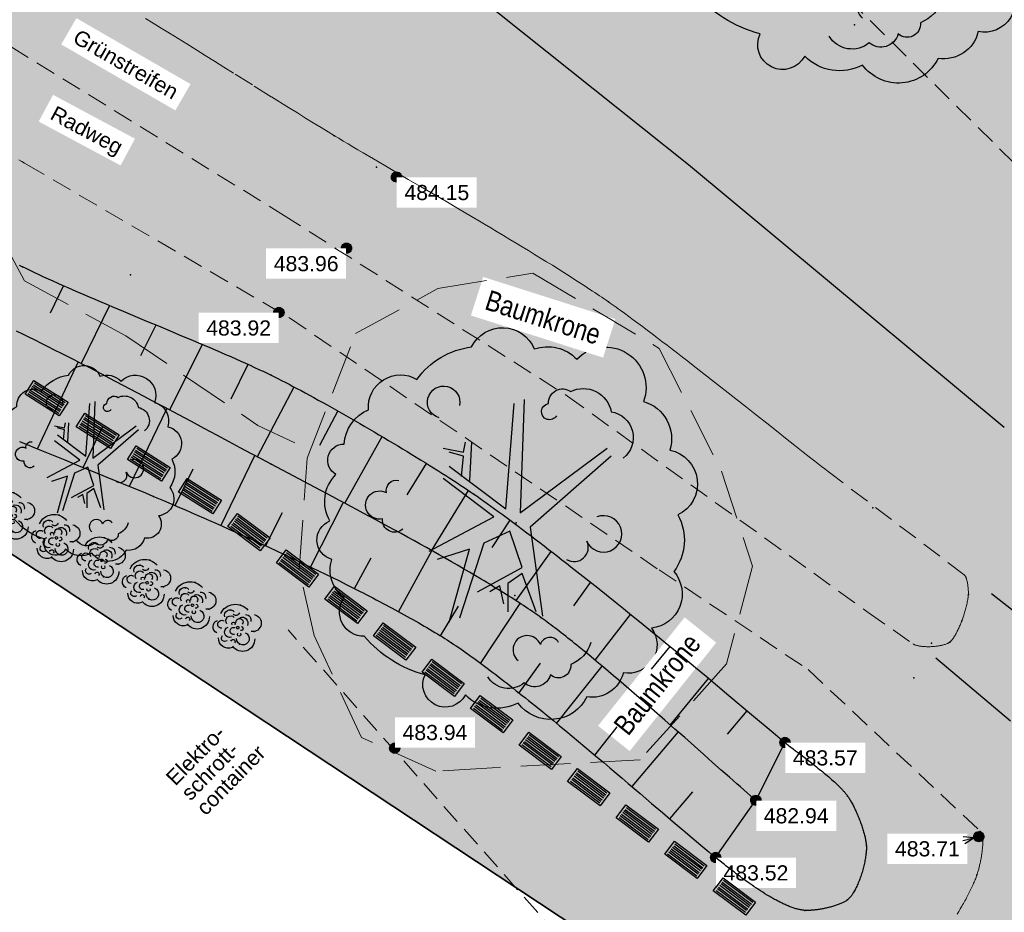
# Model space of a CAD drawing. Header units: metres. Extents: x 32314623 to 32316932, y 5614378 to 5615384.
# Tile 23 of 35: x 32316159 to 32316184, y 5615006 to 5615028. Entities that reach past the tile are written whole.
import ezdxf

# ---------------------------------------------------------------- set-up
doc = ezdxf.new("R2010")
doc.units = ezdxf.units.M
for name, pattern in [('1', [0]), ('12', [0]), ('20', [1.5, 0.5, -0.25, 0.5, -0.25]), ('36', [3.45, 1.225, -0.5, 1.225, -0.5]), ('412', [0])]:
    doc.linetypes.add(name, pattern=pattern)
doc.layers.get('0').update_dxf_attribs({"color": 1, "linetype": 'CONTINUOUS'})
for name, color, linetype in [('alte Grenzen', 7, 'CONTINUOUS'), ('B-Plan', 7, 'CONTINUOUS'), ('Bäume Stäucher', 7, 'CONTINUOUS'), ('Diverses', 7, 'CONTINUOUS'), ('Ebene 1', 7, 'CONTINUOUS'), ('Ebene 303', 7, 'CONTINUOUS'), ('Fahrbahn', 7, 'CONTINUOUS'), ('Höhenpunkte', 7, 'CONTINUOUS'), ('Höhentexte', 7, 'CONTINUOUS'), ('Straßenbestandspläne', 7, 'CONTINUOUS'), ('Texte zu Fahrbahn - Toptexte', 7, 'CONTINUOUS'), ('vorhandene Straße', 7, 'CONTINUOUS'), ('WS  GS  Hydrant  Gulli  usw', 7, 'CONTINUOUS')]:
    doc.layers.add(name, color=color, linetype=linetype)
doc.styles.add('n', font='Arial.ttf')
doc.styles.add('Textart 33', font='Arial Narrow.ttf')

# ---------------------------------------------------------------- blocks, each defined once
blk = doc.blocks.new('S107')
at = {"lineweight": -2}
blk.add_hatch(color=0, dxfattribs=at).paths.add_polyline_path([(0.5, 0), (0.489765, -0.100649), (0.459479, -0.197178), (0.410382, -0.285634), (0.344483, -0.362396), (0.264482, -0.424322), (0.173653, -0.468876), (0.075714, -0.494234), (-0.025325, -0.499358), (-0.125326, -0.484039), (-0.220197, -0.448902), (-0.306053, -0.395388), (-0.379379, -0.325686), (-0.437173, -0.242651), (-0.47707, -0.149682), (-0.497435, -0.050584), (-0.497435, 0.050584), (-0.47707, 0.149682), (-0.437173, 0.242651), (-0.379379, 0.325686), (-0.306053, 0.395388), (-0.220197, 0.448902), (-0.125326, 0.484039), (-0.025325, 0.499358), (0.075714, 0.494234), (0.173653, 0.468876), (0.264482, 0.424322), (0.344483, 0.362396), (0.410382, 0.285634), (0.459479, 0.197178), (0.489765, 0.100649)], flags=0)
at = {"color": 0, "lineweight": -2}
blk.add_lwpolyline([(0.433013, -0.25, -0.577350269), (-0.433013, -0.25, -0.577350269), (0, 0.5, -0.577350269)], format="xyb", close=True, dxfattribs=at)
blk = doc.blocks.new('S115')
at = {"color": 92, "true_color": 0x00cd00}
blk.add_lwpolyline([(0.38, 0.18, -0.720322), (0.4, 0.02, -0.293105), (0.39, -0.12, -0.60356), (0.335, -0.26, -0.682674), (0.265, -0.37, -0.389231), (0.175, -0.43, -0.560861), (0.005, -0.445, -0.33185), (-0.125, -0.425, -0.983969), (-0.225, -0.375, -0.154039), (-0.375, -0.28, -0.618334), (-0.425, -0.185, -0.323718), (-0.455, -0.09, -0.727182), (-0.46, 0.005, -0.3406), (-0.445, 0.12, -0.78117), (-0.425, 0.195, -0.280586), (-0.365, 0.28, -0.603026), (-0.245, 0.355, -0.210061), (-0.11, 0.435, -0.647135), (0.045, 0.43, -0.293004), (0.15, 0.405, -0.808724), (0.315, 0.3, -0.423577)], format="xyb", close=True, dxfattribs=at)
for points in [[(-0.19, 0.26, -2.311325), (-0.14, 0.29)], [(0.1, 0.265, -1.589785), (0.08, 0.295, -0.618917), (0.135, 0.325, -0.49854), (0.235, 0.275, -0.65059), (0.265, 0.16)], [(-0.28, -0.015, -0.683441), (-0.33, 0.01, -1.429021), (-0.32, 0.075, -0.554902), (-0.29, 0.105)], [(0.125, -0.09, 0.752735), (0.175, -0.045, 2.3423), (0.2, 0.015)], [(0.105, -0.295, 0.635794), (0.06, -0.3, 1.273144), (0.005, -0.34)], [(0.185, -0.295, -0.230204), (0.135, -0.35, -0.683441), (0.085, -0.375, -0.556841), (0.02, -0.395, -0.46095), (-0.07, -0.38)]]:
    blk.add_lwpolyline(points, format="xyb", dxfattribs=at)
at = {"color": 34}
for points in [[(-0.165, 0.14), (-0.025, 0.035), (-0.005, 0.295)], [(0.02, 0.305), (0.01, 0.025), (0.225, 0.185)], [(-0.18, 0.185), (-0.13, 0.175), (-0.125, 0.2)], [(-0.11, 0.2), (-0.115, 0.105)], [(-0.135, 0.115), (-0.13, 0.165), (-0.165, 0.175)], [(0.235, 0.165), (0.035, -0.01), (0.065, -0.23)], [(-0.215, -0.07), (-0.055, 0.015), (-0.18, 0.11)], [(-0.095, -0.17), (0.015, -0.11), (-0.015, -0.02), (-0.08, -0.05), (-0.14, -0.235)], [(-0.165, -0.245), (-0.115, -0.065), (-0.195, -0.09)], [(0.05, -0.22), (0.015, -0.125), (-0.02, -0.15), (-0.02, -0.22)], [(-0.03, -0.2), (-0.04, -0.155), (-0.065, -0.17)]]:
    blk.add_lwpolyline(points, dxfattribs=at)
blk = doc.blocks.new('*X50')
at = {"color": 7, "linetype": '12', "lineweight": 25}
for p, q in [((32316160.294604, 5615021.270836), (32316159.961205, 5615020.580466)), ((32316161.426214, 5615020.773054), (32316160.732212, 5615019.335981)), ((32316162.576793, 5615020.287464), (32316162.197339, 5615019.525641)), ((32316163.717296, 5615019.806126), (32316162.911156, 5615018.187653)), ((32316164.852388, 5615019.313925), (32316164.428044, 5615018.461979)), ((32316165.982495, 5615018.758379), (32316165.078235, 5615017.035263)), ((32316167.069507, 5615018.170982), (32316166.618597, 5615017.311749)), ((32316168.161216, 5615017.529119), (32316167.236824, 5615015.880634)), ((32316169.254685, 5615016.871578), (32316168.77703, 5615016.091927)), ((32316170.294884, 5615016.204467), (32316169.381073, 5615014.712902)), ((32316171.326861, 5615015.466751), (32316170.881351, 5615014.789133)), ((32316172.337718, 5615014.693604), (32316171.46861, 5615013.478354)), ((32316173.311202, 5615013.930941), (32316172.896703, 5615013.351357)), ((32316174.300493, 5615013.136854), (32316173.42078, 5615012.006287)), ((32316175.279327, 5615012.349042), (32316174.814994, 5615011.784006)), ((32316176.227469, 5615011.556873), (32316175.28029, 5615010.404273)), ((32316177.182757, 5615010.758734), (32316176.69294, 5615010.177133)), ((32316178.122, 5615009.974), (32316177.403, 5615008.544))]:
    blk.add_line(p, q, dxfattribs=at)
blk = doc.blocks.new('*X51')
at = {"color": 7, "linetype": '12', "lineweight": 25}
for p, q in [((32316159.64914, 5615017.227254), (32316160.658567, 5615019.374793)), ((32316161.921931, 5615016.305366), (32316162.846278, 5615018.221844)), ((32316160.780883, 5615016.769423), (32316161.269454, 5615017.782394)), ((32316164.181733, 5615015.331028), (32316165.018996, 5615017.066951)), ((32316163.055702, 5615015.82622), (32316163.494868, 5615016.736758)), ((32316166.40062, 5615014.305389), (32316167.204824, 5615015.89775)), ((32316165.287483, 5615014.828317), (32316165.703997, 5615015.653034)), ((32316168.571958, 5615013.204069), (32316169.391643, 5615014.706875)), ((32316167.483716, 5615013.776243), (32316167.900119, 5615014.539673)), ((32316170.599897, 5615011.926157), (32316171.578577, 5615013.40994)), ((32316169.610488, 5615012.610514), (32316170.054793, 5615013.342981)), ((32316171.550034, 5615011.198307), (32316172.081673, 5615011.931719)), ((32316172.472742, 5615010.441917), (32316173.601446, 5615011.858874)), ((32316173.422428, 5615009.661045), (32316173.978636, 5615010.359301)), ((32316174.34257, 5615008.881864), (32316175.479087, 5615010.230053)), ((32316175.280739, 5615008.087417), (32316175.842275, 5615008.753537)), ((32316176.409, 5615007.132), (32316177.403, 5615008.544))]:
    blk.add_line(p, q, dxfattribs=at)
blk = doc.blocks.new('S157')
at = {"lineweight": -2}
blk.add_hatch(color=0, dxfattribs=at).paths.add_polyline_path([(-0.5, 0.2), (0.5, 0.2), (0.5, -0.2), (-0.5, -0.2)], flags=0)
at = {"color": 0, "lineweight": -2}
blk.add_lwpolyline([(0.5, -0.2), (-0.5, -0.2), (-0.5, 0.2), (0.5, 0.2)], close=True, dxfattribs=at)
for points in [[(0.45, 0.15), (-0.45, 0.15)], [(-0.45, 0.1), (0.45, 0.1)], [(0.45, 0.05), (-0.45, 0.05)], [(0.45, 0), (-0.45, 0)], [(-0.45, -0.05), (0.45, -0.05)], [(0.45, -0.1), (-0.45, -0.1)], [(-0.45, -0.15), (0.45, -0.15)]]:
    blk.add_lwpolyline(points, dxfattribs=at)
blk = doc.blocks.new('S56')
at = {"color": 0, "lineweight": -2}
for points in [[(-0.425, 0.1, -0.550634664), (0.025, 0.4)], [(-0.325, 0.075, -0.80737197), (-0.2, 0.25)], [(-0.1, 0.275, -0.615619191), (-0.2, 0.2)], [(-0.05, 0.2, -0.677464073), (0.15, 0.125)], [(0.025, 0.3, -0.542783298), (0.175, 0.225)], [(0.175, 0.375, -0.998819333), (0.275, 0.05)], [(-0.275, -0.15, -1.379303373), (-0.3, 0)], [(-0.225, -0.025, -0.997345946), (-0.15, 0.15)], [(-0.125, 0, -2.005855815), (-0.075, 0.025)], [(-0.075, 0.075, -1.552292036), (0.05, 0.1)], [(0.05, 0.05, -1.166848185), (0.075, -0.025)], [(-0.325, -0.275, -0.646602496), (-0.425, -0.05)], [(-0.025, -0.225, -0.989883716), (-0.175, -0.075)], [(0, -0.15, -1.325164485), (-0.05, -0.025)], [(0.1, -0.075, -2.005855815), (0.05, -0.1)], [(0.175, -0.025, -1.974146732), (0.075, -0.2)], [(0.4, -0.05, -0.743259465), (0.075, -0.375)], [(0.075, -0.4, -0.548311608), (-0.25, -0.35)], [(-0.075, -0.325, -0.965521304), (-0.2, -0.275)], [(0, -0.3, -1.437850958), (0.075, -0.3)]]:
    blk.add_lwpolyline(points, format="xyb", dxfattribs=at)
blk.add_lwpolyline([(0.021651, -0.0125, -0.577350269), (-0.021651, -0.0125, -0.577350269), (0, 0.025, -0.577350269)], format="xyb", close=True, dxfattribs=at)
for p in [(-0.15, 0.425), (-0.275, 0.25), (0.325, 0.075), (0.175, -0.275)]:
    blk.add_point(p, dxfattribs=at)

msp = doc.modelspace()

# ---------------------------------------------------------------- hatches: boundary and pattern name
at = {"layer": 'vorhandene Straße', "lineweight": 25, "true_color": 0xe6d499}
msp.add_hatch(color=41, dxfattribs=at).paths.add_polyline_path([(32316248.899, 5614963.565), (32316232.266, 5614969.855), (32316209.689, 5614981.07), (32316182.42, 5614999.149), (32316148.272, 5615021.732), (32316125.8, 5615020.714), (32316148.783, 5615060.967), (32316152.019, 5615055.632), (32316176.673, 5615036.53), (32316193.642, 5615020.412), (32316201.922, 5615012.582), (32316214.848, 5615000.947), (32316227.755, 5614991.008), (32316238.779, 5614985.197), (32316249.956, 5614981.962), (32316259.599, 5614982.082), (32316272.394, 5614977.01), (32316325.551, 5614986.281), (32316325.678, 5614985.587), (32316333.829, 5614987.207), (32316347.535, 5614992.765), (32316357.513, 5614994.533), (32316362.515, 5614994.991), (32316368.405, 5614994.893), (32316377.438, 5614994.746), (32316385.933, 5614996.142), (32316413.987, 5615000.837), (32316433.958, 5615003.669), (32316452.681, 5615005.329), (32316468.607, 5615005.951), (32316482.947, 5615006.081), (32316496.281, 5615006.133), (32316495.479, 5615007.076), (32316512.451, 5615007.062), (32316532.432, 5615007.073), (32316552.454, 5615007.028), (32316571.314, 5615007.017), (32316586.669, 5615007.002), (32316643.482, 5615006.938), (32316662.994, 5615007.109), (32316681.896, 5615008.01), (32316697.996, 5615011.012), (32316703.398, 5615013.144), (32316710.935, 5615017.323), (32316711.216, 5615016.841), (32316714.752, 5615019.63), (32316718.107, 5615021.658), (32316722.909, 5615025.568), (32316730.267, 5615032.72), (32316739.997, 5615042.134), (32316754.547, 5615057.436), (32316762.617, 5615070.113), (32316772.382, 5615090.826), (32316780.263, 5615106.063), (32316787.208, 5615115.185), (32316793.331, 5615120.339), (32316808.752, 5615128.204), (32316823.214, 5615132.685), (32316841.884, 5615132.341), (32316859.883, 5615124.593), (32316873.933, 5615118.489), (32316876.688, 5615117.29), (32316893.904, 5615109.813), (32316907.944, 5615105.074), (32316916.757, 5615103.47), (32316924.936, 5615104.034), (32316931.923, 5615107.995), (32316921.083, 5615086.486), (32316911.008, 5615090.968), (32316905.887, 5615093.048), (32316890.069, 5615099.622), (32316864.468, 5615110.193), (32316853.49, 5615114.684), (32316850.802, 5615115.785), (32316847.763, 5615116.613), (32316840.534, 5615119.516), (32316831.036, 5615119.246), (32316820.093, 5615118.873), (32316813.326, 5615117.599), (32316806.093, 5615114.922), (32316803.483, 5615113.291), (32316799.131, 5615111.587), (32316794.695, 5615107.805), (32316789.978, 5615103.004), (32316786.42, 5615097.946), (32316780.951, 5615086.953), (32316771.323, 5615065.164), (32316765.134, 5615054.421), (32316754.562, 5615041.971), (32316727.099, 5615016.319), (32316716.146, 5615008.384), (32316708.607, 5615003.644), (32316708.003, 5615002.577), (32316706.682, 5615001.832), (32316687.021, 5614996.812), (32316683.476, 5614997.735), (32316682.935, 5614996.777), (32316678.701, 5614989.254), (32316664.566, 5614995.556), (32316642.134, 5614995.435), (32316618.953, 5614995.414), (32316584.728, 5614995.34), (32316563.738, 5614995.293), (32316529.979, 5614995.284), (32316513.653, 5614995.243), (32316513.233, 5614995.24), (32316495.149, 5614995.007), (32316495.258, 5614995.704), (32316477.089, 5614995.61), (32316476.955, 5614994.775), (32316459.27, 5614994.582), (32316442.128, 5614989.947), (32316422.308, 5614987.379), (32316405.285, 5614987.64), (32316378.584, 5614982.829), (32316350.037, 5614977.743), (32316292.224, 5614968.161), (32316254.36, 5614961.499)], flags=0)

# ---------------------------------------------------------------- linework, layer by layer
at = {"layer": 'Diverses', "color": 7, "true_color": 0xffffff}
for p in [(32316179.842, 5615027.707), (32316168.026, 5615024.195), (32316161.947, 5615021.528), (32316180.294, 5615015.774), (32316171.477, 5615015.398), (32316171.446, 5615013.604), (32316181.304, 5615011.57), (32316181.087, 5615007.52)]:
    msp.add_point(p, dxfattribs=at)
at = {"layer": 'Fahrbahn', "color": 7, "linetype": '20', "lineweight": 18}
msp.add_line((32316182.549, 5615014.12), (32316179.256, 5615016.621), dxfattribs=at)
for points in [[(32316159.388, 5615024.259), (32316159.328, 5615024.294), (32316159.262, 5615024.333), (32316159.191, 5615024.376)], [(32316181.288, 5615012.409), (32316181.293, 5615012.405), (32316181.298, 5615012.402), (32316181.303, 5615012.399), (32316181.309, 5615012.396), (32316181.315, 5615012.393), (32316181.321, 5615012.39), (32316181.333, 5615012.385), (32316181.347, 5615012.38), (32316181.363, 5615012.375), (32316181.378, 5615012.37), (32316181.395, 5615012.366), (32316181.412, 5615012.362), (32316181.43, 5615012.358), (32316181.449, 5615012.355), (32316181.468, 5615012.352), (32316181.488, 5615012.35), (32316181.508, 5615012.347), (32316181.53, 5615012.345), (32316181.551, 5615012.343), (32316181.573, 5615012.342), (32316181.595, 5615012.341), (32316181.617, 5615012.34), (32316181.64, 5615012.34), (32316181.663, 5615012.34), (32316181.686, 5615012.34), (32316181.709, 5615012.34), (32316181.733, 5615012.341), (32316181.756, 5615012.342), (32316181.779, 5615012.344), (32316181.803, 5615012.345), (32316181.826, 5615012.347), (32316181.849, 5615012.35), (32316181.872, 5615012.353), (32316181.894, 5615012.355), (32316181.917, 5615012.359), (32316181.939, 5615012.362), (32316181.96, 5615012.366), (32316181.981, 5615012.37), (32316182.002, 5615012.375), (32316182.022, 5615012.38), (32316182.042, 5615012.385), (32316182.061, 5615012.391), (32316182.079, 5615012.396), (32316182.097, 5615012.402), (32316182.113, 5615012.409), (32316182.13, 5615012.416), (32316182.145, 5615012.423), (32316182.159, 5615012.43), (32316182.166, 5615012.434), (32316182.173, 5615012.438), (32316182.179, 5615012.442), (32316182.185, 5615012.446), (32316182.191, 5615012.45), (32316182.196, 5615012.454), (32316182.203, 5615012.46), (32316182.211, 5615012.466), (32316182.218, 5615012.473), (32316182.225, 5615012.48), (32316182.232, 5615012.488), (32316182.24, 5615012.497), (32316182.247, 5615012.505), (32316182.254, 5615012.514), (32316182.261, 5615012.524), (32316182.269, 5615012.533), (32316182.276, 5615012.543), (32316182.283, 5615012.554), (32316182.298, 5615012.575), (32316182.312, 5615012.597), (32316182.326, 5615012.621), (32316182.34, 5615012.645), (32316182.353, 5615012.67), (32316182.366, 5615012.696), (32316182.379, 5615012.721), (32316182.392, 5615012.747), (32316182.404, 5615012.773), (32316182.416, 5615012.798), (32316182.427, 5615012.823), (32316182.438, 5615012.848), (32316182.449, 5615012.872), (32316182.458, 5615012.896), (32316182.467, 5615012.917), (32316182.476, 5615012.939), (32316182.484, 5615012.959), (32316182.49, 5615012.977), (32316182.498, 5615012.997), (32316182.506, 5615013.019), (32316182.514, 5615013.044), (32316182.523, 5615013.068), (32316182.531, 5615013.094), (32316182.54, 5615013.121), (32316182.549, 5615013.149), (32316182.557, 5615013.177), (32316182.566, 5615013.206), (32316182.575, 5615013.236), (32316182.583, 5615013.266), (32316182.591, 5615013.296), (32316182.599, 5615013.326), (32316182.607, 5615013.357), (32316182.614, 5615013.387), (32316182.621, 5615013.416), (32316182.628, 5615013.446), (32316182.633, 5615013.475), (32316182.639, 5615013.503), (32316182.643, 5615013.531), (32316182.647, 5615013.557), (32316182.648, 5615013.57), (32316182.65, 5615013.583), (32316182.651, 5615013.595), (32316182.652, 5615013.607), (32316182.653, 5615013.619), (32316182.654, 5615013.63), (32316182.654, 5615013.647), (32316182.655, 5615013.666), (32316182.654, 5615013.687), (32316182.654, 5615013.709), (32316182.653, 5615013.731), (32316182.651, 5615013.755), (32316182.65, 5615013.779), (32316182.647, 5615013.804), (32316182.644, 5615013.828), (32316182.641, 5615013.853), (32316182.638, 5615013.878), (32316182.634, 5615013.903), (32316182.629, 5615013.928), (32316182.625, 5615013.952), (32316182.619, 5615013.974), (32316182.616, 5615013.985), (32316182.613, 5615013.996), (32316182.61, 5615014.007), (32316182.607, 5615014.017), (32316182.604, 5615014.028), (32316182.6, 5615014.037), (32316182.597, 5615014.047), (32316182.593, 5615014.056), (32316182.589, 5615014.064), (32316182.585, 5615014.073), (32316182.581, 5615014.08), (32316182.577, 5615014.087), (32316182.573, 5615014.095), (32316182.568, 5615014.101), (32316182.564, 5615014.106), (32316182.559, 5615014.112), (32316182.554, 5615014.117), (32316182.549, 5615014.12)]]:
    msp.add_lwpolyline(points, dxfattribs=at)
at = {"layer": 'Fahrbahn', "color": 7, "true_color": 0xffffff}
for p in [(32316166.99, 5615024.969), (32316173.758, 5615020.864), (32316182.654, 5615013.63), (32316182.49, 5615012.977), (32316182.196, 5615012.454), (32316182.865, 5615006.698)]:
    msp.add_point(p, dxfattribs=at)
at = {"layer": 'Straßenbestandspläne', "color": 253, "linetype": '412', "lineweight": 25, "true_color": 0xb2b2b2}
for p, q in [((32316183.222, 5615013.652), (32316184.436, 5615012.7)), ((32316181.852, 5615012.065), (32316183.692, 5615010.51))]:
    msp.add_line(p, q, dxfattribs=at)
at = {"layer": 'Straßenbestandspläne', "color": 7, "true_color": 0xffffff}
msp.add_point((32316181.742, 5615012.431), dxfattribs=at)
at = {"layer": 'WS  GS  Hydrant  Gulli  usw', "color": 7, "true_color": 0xffffff}
for p in [(32316159.281, 5615021.732), (32316165.423, 5615019.052), (32316165.423, 5615016.85), (32316162.52, 5615016.056), (32316170.434, 5615016.111), (32316172.1, 5615013.055), (32316169.885, 5615012.434), (32316175.215, 5615012.403), (32316179.669, 5615008.649), (32316180.133, 5615007.417), (32316179.669, 5615006.085), (32316178.612, 5615005.824)]:
    msp.add_point(p, dxfattribs=at)

# ---------------------------------------------------------------- block references
at = {"layer": 'B-Plan', "color": 7, "xscale": 1.0025, "yscale": 1.0025}
for p, rotation in [((32316159.875, 5615018.483), 327.435863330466), ((32316161.139, 5615017.675), 327.435863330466), ((32316162.403, 5615016.868), 327.435863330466), ((32316163.667, 5615016.06), 327.435863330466), ((32316164.876, 5615015.172), 323.111500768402), ((32316166.075, 5615014.272), 323.111500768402), ((32316167.275, 5615013.371), 323.111500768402), ((32316168.475, 5615012.471), 323.111500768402), ((32316169.674, 5615011.571), 323.111500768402), ((32316170.874, 5615010.67), 323.111500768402), ((32316172.074, 5615009.77), 323.111500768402), ((32316173.273, 5615008.869), 323.111500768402), ((32316174.473, 5615007.969), 323.111500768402), ((32316175.673, 5615007.069), 323.111500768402)]:
    msp.add_blockref('S157', p, dxfattribs=dict(at, rotation=rotation))
at = {"layer": 'Bäume Stäucher', "color": 94}
for p, xscale, yscale in [((32316179.984, 5615031.611), 11, 11), ((32316171.477, 5615015.398), 10, 10), ((32316160.968, 5615016.876), 5, 5)]:
    msp.add_blockref('S115', p, dxfattribs=dict(at, xscale=xscale, yscale=yscale))
at = {"layer": 'Ebene 303', "color": 3, "xscale": 1.25, "yscale": 1.25, "rotation": 333.659681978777}
for p in [(32316158.998, 5615015.584), (32316160.118, 5615015.029), (32316161.239, 5615014.475), (32316162.359, 5615013.92), (32316163.479, 5615013.365), (32316164.599, 5615012.811)]:
    msp.add_blockref('S56', p, dxfattribs=at)
at = {"layer": 'Höhenpunkte', "color": 7, "xscale": 0.2525, "yscale": 0.2525}
for p in [(32316168.523, 5615023.948, 484.146), (32316167.286, 5615022.19, 483.964), (32316165.617, 5615020.6, 483.924), (32316178.122, 5615009.974, 483.566), (32316168.477, 5615009.832, 483.945), (32316177.403, 5615008.544, 482.94), (32316182.913, 5615007.645, 483.711), (32316176.409, 5615007.132, 483.522)]:
    msp.add_blockref('S107', p, dxfattribs=at)

# ---------------------------------------------------------------- next in the draw order: texts
at = {"layer": 'Ebene 1', "color": 7, "lineweight": 35, "char_height": 0.5, "attachment_point": 7, "line_spacing_factor": 0.84, "style": 'Textart 33', "bg_fill": 2}
for insert, rotation in [((32316170.673, 5615020.682), 342.3091), ((32316174.251, 5615010.108), 51.3989)]:
    msp.add_mtext('Baumkrone', dxfattribs=dict(at, insert=insert, rotation=rotation))
at = {"layer": 'Fahrbahn', "color": 7, "lineweight": 25, "insert": (32316159.881, 5615025.296), "char_height": 0.375, "attachment_point": 7, "rotation": 331.805, "line_spacing_factor": 0.84, "style": 'n', "bg_fill": 2}
msp.add_mtext('Radweg', dxfattribs=at)
at = {"layer": 'Höhentexte', "color": 7, "lineweight": 25, "char_height": 0.375, "line_spacing_factor": 0.84, "style": 'n', "bg_fill": 2}
for s, insert, attachment_point in [('484.15', (32316168.718, 5615023.753, 484.146), 1), ('483.96', (32316167.091, 5615021.995, 483.964), 3), ('483.92', (32316165.422, 5615020.405, 483.924), 3), ('483.94', (32316168.672, 5615010.027, 483.945), 7), ('483.57', (32316178.317, 5615009.779, 483.566), 1), ('482.94', (32316177.598, 5615008.349, 482.94), 1), ('483.71', (32316182.443, 5615007.533, 483.711), 3), ('483.52', (32316176.604, 5615006.937, 483.522), 1)]:
    msp.add_mtext(s, dxfattribs=dict(at, insert=insert, attachment_point=attachment_point))
at = {"layer": 'Texte zu Fahrbahn - Toptexte', "color": 7, "lineweight": 25, "char_height": 0.375, "attachment_point": 7, "line_spacing_factor": 0.84, "style": 'n', "bg_fill": 2}
for s, insert, rotation in [('Grünstreifen', (32316160.491, 5615027.289), 329.9784), ('Elektro-\\Pschrott-\\Pcontainer', (32316163.811, 5615008.141), 45.5322)]:
    msp.add_mtext(s, dxfattribs=dict(at, insert=insert, rotation=rotation))

# ---------------------------------------------------------------- next in the draw order: linework, layer by layer
at = {"layer": 'alte Grenzen', "color": 7, "linetype": '1', "lineweight": 35}
msp.add_lwpolyline([(32316148.272, 5615021.732), (32316156.507, 5615016.286), (32316182.42, 5614999.149)], dxfattribs=at)
at = {"layer": 'Ebene 1', "color": 7, "linetype": '20', "lineweight": 18}
msp.add_lwpolyline([(32316206.799, 5615001.128), (32316199.243, 5615008.161), (32316191.965, 5615015.579), (32316184.315, 5615023.77), (32316178.802, 5615029.221), (32316172.466, 5615034.712), (32316166.393, 5615039.483), (32316160.095, 5615043.943), (32316154.851, 5615048.093), (32316151.093, 5615051.417), (32316148.841, 5615054.287), (32316146.467, 5615058.815), (32316145.811, 5615063.208), (32316146.282, 5615067.803), (32316147.612, 5615072.23), (32316150.557, 5615077.532), (32316152.661, 5615081.134), (32316156.133, 5615087.444)], dxfattribs=at)
at = {"layer": 'Ebene 1', "color": 3, "linetype": '36', "lineweight": 18}
msp.add_lwpolyline([(32316158.762, 5615022.448), (32316159.33, 5615021.379), (32316161.835, 5615020.024), (32316165.094, 5615017.811), (32316166.007, 5615017.378)], dxfattribs=at)
msp.add_lwpolyline([(32316167.659, 5615010.097), (32316166.484, 5615012.619), (32316166.121, 5615014.244), (32316166.313, 5615017), (32316167.51, 5615020.078), (32316169.54, 5615021.189), (32316171.891, 5615021.574), (32316175.012, 5615019.714), (32316176.55, 5615016.681), (32316177.32, 5615014.33), (32316176.678, 5615011.914), (32316174.541, 5615009.542), (32316170.886, 5615009.35), (32316169.497, 5615009.264)], close=True, dxfattribs=at)
at = {"layer": 'Fahrbahn', "color": 7, "linetype": '20', "lineweight": 18}
for points in [[(32316179.256, 5615016.621), (32316179.187, 5615016.673), (32316179.11, 5615016.732), (32316179.028, 5615016.796), (32316178.945, 5615016.86), (32316178.857, 5615016.929), (32316178.762, 5615017.002), (32316178.574, 5615017.15), (32316178.363, 5615017.316), (32316178.137, 5615017.494), (32316177.911, 5615017.673), (32316177.67, 5615017.864), (32316177.419, 5615018.062), (32316177.168, 5615018.261), (32316176.908, 5615018.466), (32316176.645, 5615018.673), (32316176.382, 5615018.88), (32316176.116, 5615019.088), (32316175.854, 5615019.292), (32316175.722, 5615019.394), (32316175.592, 5615019.496), (32316175.463, 5615019.595), (32316175.335, 5615019.694), (32316175.208, 5615019.792), (32316175.083, 5615019.887), (32316174.959, 5615019.982), (32316174.837, 5615020.074), (32316174.718, 5615020.164), (32316174.599, 5615020.253), (32316174.483, 5615020.34), (32316174.372, 5615020.422), (32316174.26, 5615020.504), (32316174.153, 5615020.583), (32316174.05, 5615020.657), (32316173.999, 5615020.694), (32316173.949, 5615020.73), (32316173.9, 5615020.764), (32316173.851, 5615020.799), (32316173.804, 5615020.832), (32316173.758, 5615020.864), (32316173.705, 5615020.901), (32316173.651, 5615020.938), (32316173.595, 5615020.976), (32316173.539, 5615021.014), (32316173.482, 5615021.053), (32316173.423, 5615021.092), (32316173.364, 5615021.131), (32316173.304, 5615021.171), (32316173.242, 5615021.212), (32316173.181, 5615021.252), (32316173.118, 5615021.293), (32316173.054, 5615021.335), (32316172.925, 5615021.418), (32316172.791, 5615021.503), (32316172.654, 5615021.59), (32316172.516, 5615021.677), (32316172.374, 5615021.766), (32316172.228, 5615021.856), (32316172.083, 5615021.946), (32316171.934, 5615022.037), (32316171.783, 5615022.129), (32316171.631, 5615022.221), (32316171.478, 5615022.315), (32316171.322, 5615022.408), (32316171.167, 5615022.502), (32316171.009, 5615022.596), (32316170.851, 5615022.69), (32316170.693, 5615022.784), (32316170.534, 5615022.879), (32316170.376, 5615022.973), (32316170.058, 5615023.161), (32316169.74, 5615023.348), (32316169.429, 5615023.531), (32316169.117, 5615023.713), (32316168.813, 5615023.891), (32316168.522, 5615024.062), (32316168.231, 5615024.232), (32316167.953, 5615024.395), (32316167.696, 5615024.548), (32316167.567, 5615024.624), (32316167.443, 5615024.697), (32316167.325, 5615024.767), (32316167.207, 5615024.838), (32316167.095, 5615024.905), (32316166.99, 5615024.969), (32316166.833, 5615025.063), (32316166.657, 5615025.171), (32316166.467, 5615025.288), (32316166.277, 5615025.405), (32316166.072, 5615025.532), (32316165.857, 5615025.666), (32316165.428, 5615025.932), (32316164.96, 5615026.225), (32316164.492, 5615026.517), (32316164.258, 5615026.664), (32316164.024, 5615026.81), (32316163.794, 5615026.953), (32316163.565, 5615027.096), (32316163.34, 5615027.236), (32316163.125, 5615027.369), (32316162.91, 5615027.502), (32316162.704, 5615027.629), (32316162.513, 5615027.747), (32316162.322, 5615027.864)], [(32316158.359, 5615027.561), (32316165.731, 5615023.007), (32316172.747, 5615018.532), (32316180.181, 5615013.188), (32316181.288, 5615012.409)], [(32316159.388, 5615024.259), (32316165.879, 5615020.466), (32316175.014, 5615014.236), (32316178.696, 5615011.773), (32316182.936, 5615007.789)], [(32316175.798, 5615002.137), (32316173.999, 5615003.524), (32316165.843, 5615012.753)], [(32316182.936, 5615007.789), (32316182.941, 5615007.784), (32316182.945, 5615007.779), (32316182.95, 5615007.773), (32316182.954, 5615007.768), (32316182.958, 5615007.762), (32316182.962, 5615007.755), (32316182.966, 5615007.748), (32316182.97, 5615007.742), (32316182.973, 5615007.734), (32316182.976, 5615007.727), (32316182.98, 5615007.719), (32316182.982, 5615007.711), (32316182.985, 5615007.703), (32316182.988, 5615007.694), (32316182.99, 5615007.685), (32316182.993, 5615007.676), (32316182.995, 5615007.667), (32316182.997, 5615007.657), (32316182.999, 5615007.647), (32316183, 5615007.638), (32316183.002, 5615007.627), (32316183.003, 5615007.617), (32316183.004, 5615007.606), (32316183.005, 5615007.596), (32316183.008, 5615007.574), (32316183.009, 5615007.551), (32316183.009, 5615007.527), (32316183.01, 5615007.504), (32316183.01, 5615007.479), (32316183.009, 5615007.454), (32316183.008, 5615007.428), (32316183.006, 5615007.402), (32316183.004, 5615007.376), (32316183.002, 5615007.349), (32316182.999, 5615007.322), (32316182.996, 5615007.295), (32316182.993, 5615007.268), (32316182.989, 5615007.24), (32316182.985, 5615007.212), (32316182.981, 5615007.185), (32316182.977, 5615007.157), (32316182.972, 5615007.13), (32316182.967, 5615007.102), (32316182.962, 5615007.075), (32316182.956, 5615007.048), (32316182.951, 5615007.021), (32316182.945, 5615006.994), (32316182.939, 5615006.968), (32316182.933, 5615006.942), (32316182.927, 5615006.917), (32316182.921, 5615006.892), (32316182.915, 5615006.868), (32316182.909, 5615006.844), (32316182.902, 5615006.821), (32316182.896, 5615006.798), (32316182.89, 5615006.776), (32316182.884, 5615006.756), (32316182.878, 5615006.735), (32316182.871, 5615006.716), (32316182.865, 5615006.698), (32316182.856, 5615006.671), (32316182.846, 5615006.642), (32316182.835, 5615006.613), (32316182.824, 5615006.584), (32316182.811, 5615006.553), (32316182.798, 5615006.523), (32316182.785, 5615006.492), (32316182.771, 5615006.46), (32316182.757, 5615006.428), (32316182.742, 5615006.396), (32316182.727, 5615006.364), (32316182.71, 5615006.331), (32316182.694, 5615006.298), (32316182.678, 5615006.265), (32316182.66, 5615006.231), (32316182.643, 5615006.198), (32316182.625, 5615006.164), (32316182.607, 5615006.13), (32316182.589, 5615006.096), (32316182.57, 5615006.062), (32316182.552, 5615006.028), (32316182.533, 5615005.994), (32316182.513, 5615005.96), (32316182.494, 5615005.927), (32316182.455, 5615005.859), (32316182.416, 5615005.793), (32316182.377, 5615005.728)]]:
    msp.add_lwpolyline(points, dxfattribs=at)
at = {"layer": 'Höhentexte', "color": 7, "linetype": 'Continuous', "lineweight": 25}
msp.add_line((32316182.518, 5615007.552, 483.711), (32316182.79, 5615007.616, 483.711), dxfattribs=at)
at = {"layer": 'Höhentexte', "color": 7, "linetype": 'Continuous', "lineweight": 25, "elevation": 483.711}
msp.add_lwpolyline([(32316182.566, 5615007.478), (32316182.79, 5615007.616), (32316182.528, 5615007.64)], dxfattribs=at)
at = {"layer": 'Straßenbestandspläne', "color": 253, "linetype": '412', "lineweight": 25, "true_color": 0xb2b2b2}
msp.add_lwpolyline([(32316169.893, 5615028.926), (32316175.736, 5615024.256), (32316183.535, 5615017.769)], dxfattribs=at)
at = {"layer": 'WS  GS  Hydrant  Gulli  usw', "color": 7, "linetype": '12', "lineweight": 25}
for points in [[(32316159.202, 5615021.771), (32316159.281, 5615021.732), (32316159.328, 5615021.708), (32316159.376, 5615021.685), (32316159.426, 5615021.66), (32316159.476, 5615021.636), (32316159.527, 5615021.612), (32316159.58, 5615021.587), (32316159.686, 5615021.537), (32316159.797, 5615021.485), (32316159.913, 5615021.433), (32316160.029, 5615021.38), (32316160.15, 5615021.326), (32316160.274, 5615021.271), (32316160.399, 5615021.215), (32316160.528, 5615021.159), (32316160.66, 5615021.102), (32316160.792, 5615021.045), (32316160.928, 5615020.987), (32316161.065, 5615020.928), (32316161.203, 5615020.869), (32316161.343, 5615020.81), (32316161.485, 5615020.75), (32316161.768, 5615020.631), (32316162.058, 5615020.51), (32316162.348, 5615020.388), (32316162.638, 5615020.267), (32316162.929, 5615020.146), (32316163.212, 5615020.027), (32316163.354, 5615019.967), (32316163.495, 5615019.908), (32316163.633, 5615019.85), (32316163.77, 5615019.791), (32316163.906, 5615019.733), (32316164.038, 5615019.676), (32316164.171, 5615019.62), (32316164.3, 5615019.564), (32316164.425, 5615019.509), (32316164.55, 5615019.454), (32316164.672, 5615019.4), (32316164.788, 5615019.348), (32316164.904, 5615019.295), (32316165.016, 5615019.244), (32316165.122, 5615019.195), (32316165.175, 5615019.17), (32316165.227, 5615019.146), (32316165.277, 5615019.122), (32316165.327, 5615019.098), (32316165.376, 5615019.075), (32316165.423, 5615019.052), (32316165.505, 5615019.012), (32316165.591, 5615018.968), (32316165.681, 5615018.922), (32316165.772, 5615018.876), (32316165.866, 5615018.827), (32316165.964, 5615018.775), (32316166.063, 5615018.724), (32316166.164, 5615018.669), (32316166.268, 5615018.613), (32316166.373, 5615018.556), (32316166.48, 5615018.498), (32316166.59, 5615018.437), (32316166.699, 5615018.377), (32316166.811, 5615018.315), (32316166.924, 5615018.251), (32316167.038, 5615018.187), (32316167.153, 5615018.122), (32316167.269, 5615018.056), (32316167.385, 5615017.989), (32316167.502, 5615017.922), (32316167.62, 5615017.854), (32316167.737, 5615017.786), (32316167.855, 5615017.717), (32316167.972, 5615017.648), (32316168.09, 5615017.579), (32316168.207, 5615017.509), (32316168.324, 5615017.44), (32316168.441, 5615017.37), (32316168.556, 5615017.301), (32316168.671, 5615017.232), (32316168.785, 5615017.163), (32316168.898, 5615017.094), (32316169.008, 5615017.026), (32316169.119, 5615016.958), (32316169.227, 5615016.891), (32316169.333, 5615016.825), (32316169.439, 5615016.759), (32316169.542, 5615016.694), (32316169.642, 5615016.631), (32316169.742, 5615016.568), (32316169.839, 5615016.506), (32316169.931, 5615016.446), (32316170.024, 5615016.386), (32316170.112, 5615016.328), (32316170.196, 5615016.272), (32316170.281, 5615016.216), (32316170.36, 5615016.162), (32316170.434, 5615016.111), (32316170.512, 5615016.058), (32316170.593, 5615016.001), (32316170.679, 5615015.941), (32316170.764, 5615015.88), (32316170.853, 5615015.816), (32316170.945, 5615015.749), (32316171.038, 5615015.682), (32316171.133, 5615015.612), (32316171.231, 5615015.54), (32316171.329, 5615015.467), (32316171.43, 5615015.392), (32316171.533, 5615015.315), (32316171.635, 5615015.237), (32316171.74, 5615015.158), (32316171.847, 5615015.077), (32316171.953, 5615014.996), (32316172.061, 5615014.913), (32316172.17, 5615014.829), (32316172.279, 5615014.745), (32316172.39, 5615014.66), (32316172.5, 5615014.574), (32316172.611, 5615014.488), (32316172.722, 5615014.402), (32316172.833, 5615014.315), (32316173.055, 5615014.141), (32316173.277, 5615013.966), (32316173.494, 5615013.793), (32316173.712, 5615013.621), (32316173.925, 5615013.45), (32316174.129, 5615013.286), (32316174.333, 5615013.122), (32316174.529, 5615012.964), (32316174.711, 5615012.815), (32316174.893, 5615012.667), (32316175.063, 5615012.528), (32316175.215, 5615012.403), (32316175.405, 5615012.246), (32316175.646, 5615012.046), (32316175.909, 5615011.827), (32316176.171, 5615011.608), (32316176.456, 5615011.369), (32316176.736, 5615011.135), (32316177.295, 5615010.667), (32316177.831, 5615010.217), (32316178.122, 5615009.974)], [(32316177.403, 5615008.544), (32316177.337, 5615008.6), (32316177.264, 5615008.663), (32316177.185, 5615008.732), (32316177.106, 5615008.8), (32316177.021, 5615008.875), (32316176.93, 5615008.954), (32316176.75, 5615009.112), (32316176.549, 5615009.29), (32316176.332, 5615009.482), (32316176.116, 5615009.674), (32316175.884, 5615009.879), (32316175.644, 5615010.092), (32316175.403, 5615010.304), (32316175.153, 5615010.524), (32316174.901, 5615010.745), (32316174.774, 5615010.856), (32316174.647, 5615010.966), (32316174.52, 5615011.077), (32316174.393, 5615011.187), (32316174.266, 5615011.297), (32316174.139, 5615011.405), (32316174.013, 5615011.514), (32316173.887, 5615011.621), (32316173.763, 5615011.726), (32316173.638, 5615011.832), (32316173.516, 5615011.935), (32316173.395, 5615012.035), (32316173.274, 5615012.135), (32316173.156, 5615012.233), (32316173.04, 5615012.327), (32316172.982, 5615012.374), (32316172.925, 5615012.42), (32316172.869, 5615012.465), (32316172.813, 5615012.51), (32316172.758, 5615012.554), (32316172.703, 5615012.597), (32316172.649, 5615012.64), (32316172.595, 5615012.682), (32316172.543, 5615012.723), (32316172.49, 5615012.764), (32316172.439, 5615012.803), (32316172.388, 5615012.842), (32316172.338, 5615012.88), (32316172.289, 5615012.917), (32316172.241, 5615012.952), (32316172.193, 5615012.988), (32316172.146, 5615013.022), (32316172.1, 5615013.055), (32316172.05, 5615013.091), (32316171.998, 5615013.128), (32316171.944, 5615013.165), (32316171.891, 5615013.202), (32316171.835, 5615013.24), (32316171.779, 5615013.278), (32316171.722, 5615013.316), (32316171.664, 5615013.355), (32316171.604, 5615013.394), (32316171.544, 5615013.433), (32316171.483, 5615013.473), (32316171.421, 5615013.513), (32316171.358, 5615013.553), (32316171.295, 5615013.593), (32316171.23, 5615013.634), (32316171.165, 5615013.675), (32316171.099, 5615013.716), (32316171.031, 5615013.757), (32316170.964, 5615013.798), (32316170.896, 5615013.84), (32316170.827, 5615013.882), (32316170.757, 5615013.924), (32316170.687, 5615013.966), (32316170.616, 5615014.009), (32316170.473, 5615014.094), (32316170.328, 5615014.18), (32316170.179, 5615014.266), (32316170.03, 5615014.352), (32316169.879, 5615014.439), (32316169.726, 5615014.526), (32316169.573, 5615014.614), (32316169.418, 5615014.701), (32316169.262, 5615014.788), (32316169.106, 5615014.875), (32316168.949, 5615014.962), (32316168.792, 5615015.049), (32316168.635, 5615015.135), (32316168.478, 5615015.221), (32316168.321, 5615015.306), (32316168.164, 5615015.392), (32316168.008, 5615015.476), (32316167.854, 5615015.559), (32316167.7, 5615015.642), (32316167.547, 5615015.724), (32316167.396, 5615015.804), (32316167.246, 5615015.885), (32316167.098, 5615015.964), (32316166.953, 5615016.04), (32316166.373, 5615016.348), (32316165.845, 5615016.625), (32316165.423, 5615016.85), (32316165.195, 5615016.971), (32316164.939, 5615017.108), (32316164.661, 5615017.257), (32316164.384, 5615017.406), (32316164.084, 5615017.566), (32316163.771, 5615017.735), (32316163.457, 5615017.903), (32316163.129, 5615018.078), (32316162.793, 5615018.257), (32316162.625, 5615018.346), (32316162.455, 5615018.437), (32316162.284, 5615018.527), (32316162.113, 5615018.617), (32316161.941, 5615018.708), (32316161.769, 5615018.798), (32316161.597, 5615018.889), (32316161.425, 5615018.979), (32316161.254, 5615019.068), (32316161.082, 5615019.157), (32316160.911, 5615019.245), (32316160.742, 5615019.332), (32316160.573, 5615019.419), (32316160.405, 5615019.505), (32316160.24, 5615019.588), (32316160.075, 5615019.672), (32316159.912, 5615019.754), (32316159.753, 5615019.833), (32316159.594, 5615019.912), (32316159.438, 5615019.989), (32316159.286, 5615020.063), (32316159.134, 5615020.137)], [(32316159.208, 5615017.411), (32316159.397, 5615017.334), (32316159.584, 5615017.257), (32316159.959, 5615017.104), (32316160.325, 5615016.955), (32316160.676, 5615016.812), (32316161.026, 5615016.669), (32316161.361, 5615016.533), (32316161.671, 5615016.407), (32316161.826, 5615016.343), (32316161.975, 5615016.282), (32316162.117, 5615016.223), (32316162.259, 5615016.165), (32316162.394, 5615016.109), (32316162.52, 5615016.056), (32316162.638, 5615016.006), (32316162.764, 5615015.954), (32316162.895, 5615015.898), (32316163.026, 5615015.842), (32316163.164, 5615015.783), (32316163.307, 5615015.721), (32316163.449, 5615015.659), (32316163.598, 5615015.594), (32316163.75, 5615015.527), (32316163.903, 5615015.46), (32316164.059, 5615015.391), (32316164.22, 5615015.319), (32316164.38, 5615015.248), (32316164.544, 5615015.174), (32316164.71, 5615015.099), (32316164.876, 5615015.023), (32316165.045, 5615014.946), (32316165.216, 5615014.868), (32316165.386, 5615014.789), (32316165.558, 5615014.709), (32316165.731, 5615014.628), (32316165.903, 5615014.548), (32316166.077, 5615014.466), (32316166.25, 5615014.383), (32316166.423, 5615014.3), (32316166.596, 5615014.217), (32316166.767, 5615014.133), (32316166.939, 5615014.049), (32316167.11, 5615013.965), (32316167.278, 5615013.881), (32316167.362, 5615013.838), (32316167.446, 5615013.796), (32316167.529, 5615013.754), (32316167.612, 5615013.712), (32316167.695, 5615013.67), (32316167.776, 5615013.628), (32316167.858, 5615013.586), (32316167.939, 5615013.544), (32316168.019, 5615013.502), (32316168.099, 5615013.461), (32316168.178, 5615013.419), (32316168.256, 5615013.377), (32316168.335, 5615013.336), (32316168.412, 5615013.295), (32316168.488, 5615013.253), (32316168.564, 5615013.212), (32316168.639, 5615013.171), (32316168.713, 5615013.131), (32316168.787, 5615013.09), (32316168.859, 5615013.049), (32316168.93, 5615013.009), (32316169.002, 5615012.969), (32316169.072, 5615012.929), (32316169.14, 5615012.89), (32316169.209, 5615012.85), (32316169.276, 5615012.811), (32316169.341, 5615012.772), (32316169.407, 5615012.733), (32316169.471, 5615012.695), (32316169.533, 5615012.657), (32316169.595, 5615012.619), (32316169.656, 5615012.581), (32316169.714, 5615012.544), (32316169.773, 5615012.507), (32316169.83, 5615012.47), (32316169.885, 5615012.434), (32316169.942, 5615012.396), (32316170, 5615012.358), (32316170.059, 5615012.317), (32316170.119, 5615012.276), (32316170.18, 5615012.234), (32316170.242, 5615012.19), (32316170.304, 5615012.146), (32316170.368, 5615012.101), (32316170.432, 5615012.054), (32316170.497, 5615012.007), (32316170.563, 5615011.958), (32316170.631, 5615011.908), (32316170.698, 5615011.859), (32316170.766, 5615011.807), (32316170.835, 5615011.755), (32316170.905, 5615011.703), (32316170.975, 5615011.649), (32316171.046, 5615011.594), (32316171.117, 5615011.539), (32316171.189, 5615011.484), (32316171.262, 5615011.427), (32316171.335, 5615011.37), (32316171.409, 5615011.312), (32316171.483, 5615011.253), (32316171.557, 5615011.195), (32316171.632, 5615011.135), (32316171.708, 5615011.075), (32316171.783, 5615011.014), (32316171.859, 5615010.953), (32316171.936, 5615010.891), (32316172.089, 5615010.768), (32316172.243, 5615010.642), (32316172.399, 5615010.514), (32316172.554, 5615010.386), (32316172.711, 5615010.257), (32316172.867, 5615010.127), (32316173.023, 5615009.996), (32316173.18, 5615009.866), (32316173.335, 5615009.735), (32316173.49, 5615009.605), (32316173.645, 5615009.474), (32316173.797, 5615009.345), (32316173.949, 5615009.216), (32316174.1, 5615009.088), (32316174.248, 5615008.962), (32316174.543, 5615008.711), (32316174.827, 5615008.468), (32316175.093, 5615008.241), (32316175.359, 5615008.014), (32316175.606, 5615007.803), (32316175.828, 5615007.616), (32316175.939, 5615007.522), (32316176.043, 5615007.434), (32316176.141, 5615007.353), (32316176.238, 5615007.272), (32316176.327, 5615007.198), (32316176.409, 5615007.132)], [(32316178.122, 5615009.974), (32316178.142, 5615009.958), (32316178.164, 5615009.94), (32316178.188, 5615009.921), (32316178.212, 5615009.902), (32316178.238, 5615009.881), (32316178.266, 5615009.859), (32316178.322, 5615009.816), (32316178.385, 5615009.768), (32316178.453, 5615009.716), (32316178.521, 5615009.664), (32316178.594, 5615009.609), (32316178.669, 5615009.551), (32316178.745, 5615009.493), (32316178.822, 5615009.433), (32316178.9, 5615009.371), (32316178.938, 5615009.34), (32316178.977, 5615009.309), (32316179.016, 5615009.278), (32316179.054, 5615009.247), (32316179.092, 5615009.215), (32316179.129, 5615009.184), (32316179.167, 5615009.153), (32316179.204, 5615009.121), (32316179.24, 5615009.09), (32316179.275, 5615009.059), (32316179.31, 5615009.027), (32316179.344, 5615008.997), (32316179.378, 5615008.966), (32316179.41, 5615008.935), (32316179.441, 5615008.905), (32316179.472, 5615008.875), (32316179.501, 5615008.845), (32316179.529, 5615008.816), (32316179.543, 5615008.801), (32316179.556, 5615008.787), (32316179.569, 5615008.772), (32316179.582, 5615008.758), (32316179.594, 5615008.744), (32316179.606, 5615008.73), (32316179.617, 5615008.716), (32316179.628, 5615008.702), (32316179.639, 5615008.689), (32316179.65, 5615008.675), (32316179.66, 5615008.662), (32316179.669, 5615008.649), (32316179.681, 5615008.632), (32316179.694, 5615008.613), (32316179.706, 5615008.594), (32316179.719, 5615008.574), (32316179.732, 5615008.553), (32316179.744, 5615008.532), (32316179.757, 5615008.51), (32316179.77, 5615008.487), (32316179.783, 5615008.463), (32316179.796, 5615008.439), (32316179.809, 5615008.414), (32316179.822, 5615008.389), (32316179.835, 5615008.363), (32316179.847, 5615008.337), (32316179.86, 5615008.31), (32316179.873, 5615008.283), (32316179.885, 5615008.256), (32316179.897, 5615008.228), (32316179.91, 5615008.2), (32316179.922, 5615008.172), (32316179.934, 5615008.143), (32316179.945, 5615008.114), (32316179.957, 5615008.086), (32316179.968, 5615008.057), (32316179.979, 5615008.028), (32316179.99, 5615007.998), (32316180.001, 5615007.969), (32316180.011, 5615007.94), (32316180.021, 5615007.911), (32316180.031, 5615007.882), (32316180.04, 5615007.853), (32316180.049, 5615007.825), (32316180.058, 5615007.796), (32316180.066, 5615007.768), (32316180.074, 5615007.74), (32316180.081, 5615007.713), (32316180.088, 5615007.685), (32316180.095, 5615007.658), (32316180.101, 5615007.632), (32316180.107, 5615007.606), (32316180.112, 5615007.58), (32316180.116, 5615007.555), (32316180.121, 5615007.53), (32316180.124, 5615007.506), (32316180.127, 5615007.483), (32316180.13, 5615007.46), (32316180.132, 5615007.438), (32316180.133, 5615007.417), (32316180.134, 5615007.395), (32316180.134, 5615007.371), (32316180.133, 5615007.346), (32316180.133, 5615007.32), (32316180.131, 5615007.294), (32316180.128, 5615007.266), (32316180.126, 5615007.238), (32316180.123, 5615007.209), (32316180.119, 5615007.179), (32316180.115, 5615007.15), (32316180.11, 5615007.119), (32316180.104, 5615007.088), (32316180.099, 5615007.056), (32316180.092, 5615007.024), (32316180.085, 5615006.992), (32316180.078, 5615006.959), (32316180.07, 5615006.927), (32316180.062, 5615006.894), (32316180.054, 5615006.861), (32316180.045, 5615006.827), (32316180.035, 5615006.794), (32316180.026, 5615006.761), (32316180.016, 5615006.728), (32316180.005, 5615006.695), (32316179.994, 5615006.663), (32316179.983, 5615006.63), (32316179.971, 5615006.598), (32316179.96, 5615006.566), (32316179.947, 5615006.535), (32316179.935, 5615006.504), (32316179.922, 5615006.473), (32316179.909, 5615006.443), (32316179.895, 5615006.415), (32316179.882, 5615006.386), (32316179.868, 5615006.358), (32316179.854, 5615006.331), (32316179.84, 5615006.304), (32316179.825, 5615006.279), (32316179.81, 5615006.255), (32316179.803, 5615006.243), (32316179.795, 5615006.231), (32316179.787, 5615006.22), (32316179.78, 5615006.209), (32316179.772, 5615006.198), (32316179.765, 5615006.187), (32316179.757, 5615006.177), (32316179.749, 5615006.167), (32316179.741, 5615006.158), (32316179.733, 5615006.148), (32316179.725, 5615006.139), (32316179.717, 5615006.13), (32316179.71, 5615006.122), (32316179.702, 5615006.114), (32316179.694, 5615006.106), (32316179.685, 5615006.098), (32316179.677, 5615006.091), (32316179.669, 5615006.085), (32316179.657, 5615006.075), (32316179.643, 5615006.065), (32316179.627, 5615006.055), (32316179.612, 5615006.045), (32316179.595, 5615006.036), (32316179.578, 5615006.026), (32316179.56, 5615006.017), (32316179.541, 5615006.008), (32316179.521, 5615005.999), (32316179.501, 5615005.99), (32316179.48, 5615005.982), (32316179.458, 5615005.973), (32316179.436, 5615005.965), (32316179.414, 5615005.957), (32316179.391, 5615005.949), (32316179.368, 5615005.941), (32316179.344, 5615005.934), (32316179.319, 5615005.926), (32316179.295, 5615005.919), (32316179.27, 5615005.912), (32316179.245, 5615005.906), (32316179.22, 5615005.899), (32316179.195, 5615005.893), (32316179.169, 5615005.887), (32316179.143, 5615005.881), (32316179.118, 5615005.875), (32316179.092, 5615005.87), (32316179.066, 5615005.865), (32316179.041, 5615005.86), (32316179.015, 5615005.856), (32316178.99, 5615005.851), (32316178.964, 5615005.847), (32316178.939, 5615005.844), (32316178.914, 5615005.84), (32316178.89, 5615005.837), (32316178.865, 5615005.834), (32316178.841, 5615005.831), (32316178.818, 5615005.829), (32316178.795, 5615005.827), (32316178.772, 5615005.826), (32316178.75, 5615005.824), (32316178.728, 5615005.823), (32316178.707, 5615005.822), (32316178.687, 5615005.822), (32316178.667, 5615005.822), (32316178.648, 5615005.822), (32316178.629, 5615005.823), (32316178.612, 5615005.824), (32316178.591, 5615005.825), (32316178.571, 5615005.828), (32316178.549, 5615005.831), (32316178.528, 5615005.834), (32316178.506, 5615005.838), (32316178.484, 5615005.842), (32316178.462, 5615005.847), (32316178.439, 5615005.852), (32316178.416, 5615005.859), (32316178.394, 5615005.865), (32316178.37, 5615005.872), (32316178.347, 5615005.879), (32316178.323, 5615005.887), (32316178.299, 5615005.895), (32316178.275, 5615005.904), (32316178.25, 5615005.913), (32316178.226, 5615005.923), (32316178.201, 5615005.933), (32316178.176, 5615005.943), (32316178.151, 5615005.954), (32316178.126, 5615005.966), (32316178.1, 5615005.977), (32316178.075, 5615005.989), (32316178.049, 5615006.001), (32316178.023, 5615006.014), (32316177.997, 5615006.027), (32316177.971, 5615006.04), (32316177.945, 5615006.053), (32316177.919, 5615006.067), (32316177.893, 5615006.082), (32316177.866, 5615006.096), (32316177.84, 5615006.11), (32316177.813, 5615006.126), (32316177.787, 5615006.141), (32316177.76, 5615006.156), (32316177.734, 5615006.172), (32316177.68, 5615006.203), (32316177.627, 5615006.236), (32316177.574, 5615006.27), (32316177.521, 5615006.303), (32316177.468, 5615006.338), (32316177.415, 5615006.373), (32316177.363, 5615006.408), (32316177.311, 5615006.444), (32316177.26, 5615006.48), (32316177.209, 5615006.516), (32316177.158, 5615006.552), (32316177.109, 5615006.588), (32316177.06, 5615006.623), (32316177.012, 5615006.659), (32316176.965, 5615006.694), (32316176.918, 5615006.729), (32316176.873, 5615006.764), (32316176.829, 5615006.797), (32316176.786, 5615006.831), (32316176.744, 5615006.864), (32316176.704, 5615006.895), (32316176.664, 5615006.926), (32316176.627, 5615006.956), (32316176.591, 5615006.985), (32316176.52, 5615007.042), (32316176.459, 5615007.092), (32316176.409, 5615007.132)]]:
    msp.add_lwpolyline(points, dxfattribs=at)

# ---------------------------------------------------------------- next in the draw order: block references
at = {"layer": 'B-Plan', "color": 7, "xscale": 1.0025, "yscale": 1.0025, "rotation": 323.111500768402}
msp.add_blockref('S157', (32316176.873, 5615006.168), dxfattribs=at)
at = {"layer": 'WS  GS  Hydrant  Gulli  usw', "color": 7, "true_color": 0xffffff}
for name in ['*X50', '*X51']:
    msp.add_blockref(name, (0, 0), dxfattribs=at)

doc.saveas('drawing.dxf')
